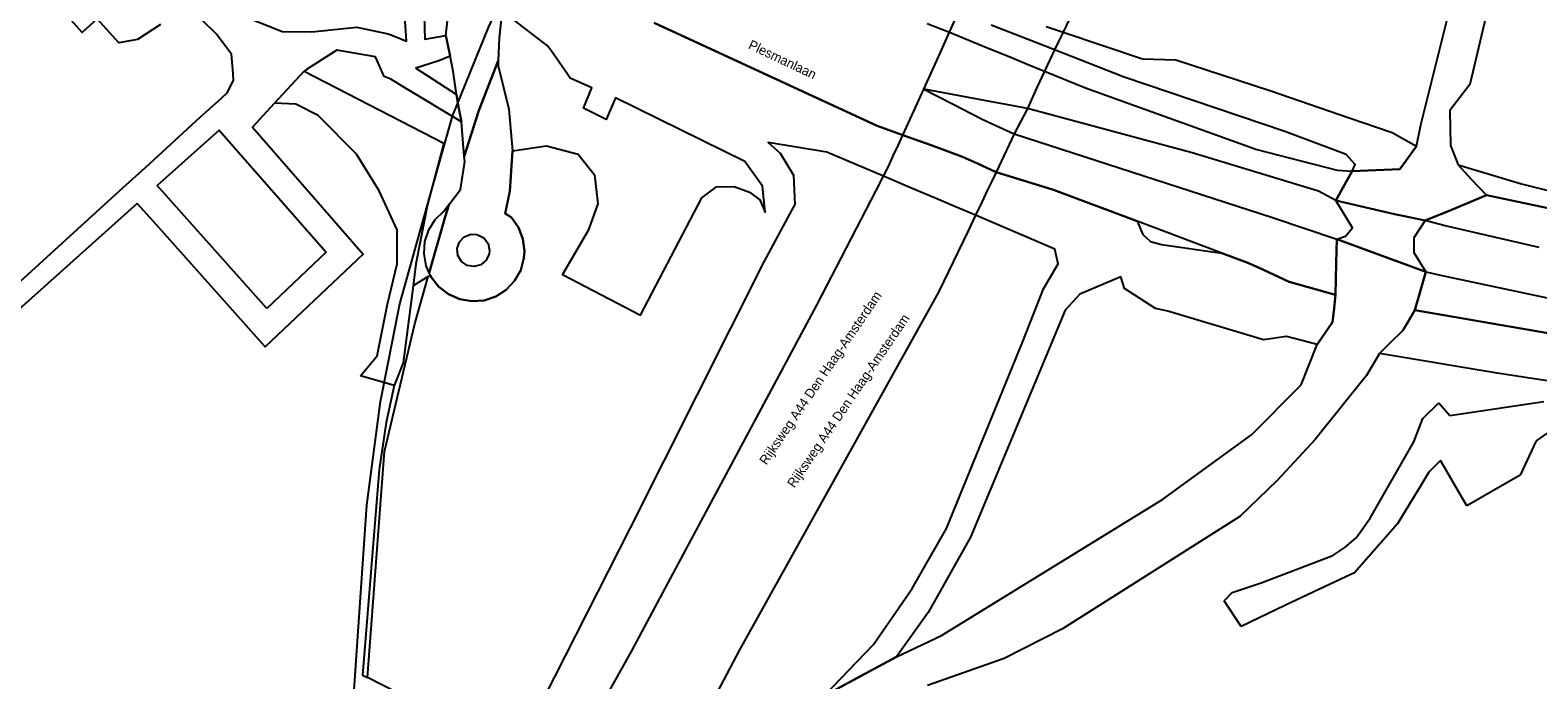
# Model space of a CAD drawing. Header units: metres. Extents: x 89872 to 99175, y 455036 to 468911.
# Tile 35 of 196: x 90774 to 91172, y 464452 to 464623. Entities that reach past the tile are written whole.
import ezdxf

# ---------------------------------------------------------------- set-up
doc = ezdxf.new("R2010")
doc.units = ezdxf.units.M
for name, color, linetype in [('Gemeentegrenzen', 7, 'KG-GEMEENTE'), ('STRNM', 7, 'Continuous'), ('Wegdeel doorgaand', 1, 'Continuous')]:
    doc.layers.add(name, color=color, linetype=linetype)
doc.layers.add('Waterdeel', color=7, linetype='Continuous', true_color=0x00aaff)
doc.layers.add('Wegdeel', color=7, linetype='Continuous', true_color=0x9a9a9a)
doc.linetypes.add('KG-GEMEENTE', pattern='A,1,-2.25,[5,NLCS.SHX,S=1,R=0,X=0,Y=0],-2.25', length=5.5)

msp = doc.modelspace()

# ---------------------------------------------------------------- linework, layer by layer
at = {"layer": 'Gemeentegrenzen', "flags": 128}
msp.add_lwpolyline([(91985.81, 461811.85), (91972.57, 462039.53), (91971.6, 462056.3), (91967.49, 462128.63), (91962.83, 462210.97), (91960.34, 462254.93), (91958.38, 462287.72), (91957.54, 462303.5), (91953.25, 462376.82), (91949.07, 462450.57), (91945.57, 462510.65), (91945.53, 462511.41), (91944.05, 462536.8), (91939.65, 462613.05), (91939.1, 462623.35), (91938.57, 462631.45), (91938.23, 462636.98), (91937.67, 462642.89), (91936.85, 462652.09), (91936.52, 462654.38), (91935.98, 462657.99), (91935.33, 462663.56), (91934.45, 462669.41), (91933.8, 462674.81), (91933.05, 462679.59), (91932.12, 462684.85), (91931.02, 462690.8), (91930.09, 462696.64), (91928.92, 462701.54), (91927.67, 462706.73), (91926.53, 462711.8), (91925.24, 462717.4), (91923.73, 462722.43), (91922.33, 462727.7), (91920.92, 462732.71), (91919.31, 462738.23), (91915.52, 462749.56), (91913.84, 462754.96), (91910.59, 462763.16), (91900, 462756.63), (91894.27, 462753.1), (91893.41, 462752.56), (91893.08, 462752.35), (91884, 462746.62), (91876.06, 462741.71), (91871.9, 462739.14), (91859.4, 462731.41), (91857.07, 462730.38), (91854.17, 462729.67), (91840.7, 462727.72), (91801.69, 462720.65), (91743.12, 462709.89), (91742.28, 462716.24), (91723.98, 462713.51), (91721.47, 462713.14), (91720.03, 462712.92), (91719.53, 462715.26), (91717.01, 462726.9), (91710.31, 462748.15), (91708.08, 462760.41), (91708.41, 462802.88), (91701.05, 462801.8), (91700.15, 462801.67), (91694.18, 462809.59), (91686.69, 462814.41), (91673.3, 462814.88), (91656.6, 462811.35), (91643.73, 462809.01), (91625.38, 462808.56), (91618.79, 462800.58), (91616.38, 462798.02), (91547.8, 462797.16), (91535.89, 462797.01), (91533.97, 462796.98), (91532.91, 462796.98), (91492.23, 462796.74), (91467.4, 462766.42), (91427.24, 462713.3), (91393.47, 462668.65), (91384.92, 462657.34), (91345.12, 462601.61), (91322.75, 462570.28), (91311.3, 462554.1), (91298.16, 462535.1), (91240.59, 462451.23), (91199.39, 462390.97), (91179.79, 462362.29), (91160.33, 462333.57), (91116.85, 462270.02), (91100.95, 462246.71), (91075.23, 462209.11), (91051.88, 462174.92), (91033.16, 462147.46), (91019.52, 462127.52), (90993.15, 462089.17), (90959.24, 462039.53), (90924.92, 461989.3), (90854.66, 461891.45), (90848.48, 461882.28), (90843.78, 461875.03), (90834.61, 461861.6), (90817.06, 461835.96), (90811.97, 461836.6), (90802.84, 461837.74), (90801.07, 461837.96), (90760.92, 461842.97), (90699.32, 461850.65), (90696.92, 461850.95), (90695.83, 461851.08), (90678.28, 461853.27), (90675.91, 461853.57), (90672.92, 461853.94), (90670.47, 461854.25), (90666.84, 461854.7), (90664.35, 461855.01), (90664.01, 461855.05), (90609.06, 461861.91), (90479.28, 461799.79), (90472.29, 461804.82), (90462.06, 461812.15), (90453.36, 461818.46), (90438.82, 461828.9), (90419.02, 461844.35), (90421.38, 461847.24), (90429.77, 461949.31), (90429.54, 461950.1), (90406.8, 462028.72), (90405.32, 462036.59), (90404.76, 462039.53), (90393.73, 462098.21), (90392.3, 462105.79), (90384.04, 462159.12), (90392.42, 462305.56), (90391.99, 462305.98), (90370.47, 462327.07), (90399.99, 462360.63), (90422.7, 462386.62), (90434.72, 462401.41), (90436.55, 462403.6), (90435.45, 462404.75), (90419.84, 462421.08), (90403.64, 462438.52), (90393.79, 462449.24), (90393.71, 462449.33), (90386.15, 462467.2), (90374.47, 462495.6), (90363.46, 462525.49), (90355.96, 462545.83), (90348.73, 462563.94), (90333.81, 462601.31), (90333.12, 462603.04), (90318.97, 462638.48), (90318.87, 462638.7), (90313.58, 462651.96), (90281.92, 462735.54), (90267.14, 462773.68), (90265.29, 462797.2), (90265.01, 462800.73), (90264.77, 462803.83), (90264.66, 462805.22), (90240.77, 462869.48), (90208.47, 462948.15), (90171.15, 463039.41), (90171.1, 463039.53), (90162.16, 463061.39), (90153.37, 463082.88), (90133.53, 463130.56), (90133.48, 463130.7), (90126.29, 463147.97), (90105.85, 463197.09), (90105.84, 463197.12), (90102.3, 463205.62), (90099.75, 463211.73), (90114.01, 463299.45), (90115.39, 463307.17), (90116.59, 463313.87), (90117.35, 463318.08), (90126.99, 463371.94), (90167.36, 463420.21), (90209.48, 463471.04), (90213.6, 463476.02), (90245.14, 463510.53), (90303.59, 463572.17), (90304.37, 463573), (90450.55, 463727.19), (90461.14, 463738.35), (90463.31, 463740.64), (90464.72, 463742.71), (90536.27, 463847.55), (90538.65, 463851.04), (90562.43, 463885.88), (90582.05, 463914.68), (90599.47, 463940.24), (90600.86, 463942.28), (90601.04, 463942.55), (90640.85, 464000.98), (90667.03, 464039.53), (90691.97, 464076.25), (90692.05, 464076.37), (90694.18, 464079.51), (90701.12, 464089.5), (90701.18, 464089.58), (90702.2, 464091.09), (90703.4, 464092.85), (90714.67, 464109.44), (90725.77, 464125.78), (90726.72, 464127.19), (90740.2, 464147.04), (90762.73, 464180.92), (90765.08, 464184.57), (90771, 464193.76), (90771.42, 464193.23), (90806.89, 464250.06), (90799.19, 464267.98), (90793.58, 464280.07), (90804.61, 464284.92), (90803.81, 464286.83), (90821.67, 464318.03), (90833.48, 464340.07), (90842.17, 464363.91), (90849.47, 464388.53), (90850.9, 464396.71), (90858.13, 464437.99), (90858.63, 464440.87), (90862.59, 464497.94), (90866.13, 464525.28), (90871.25, 464551.16), (90878.53, 464576.98), (90885.23, 464600.76), (90894.69, 464624.16), (90916.23, 464670.78), (90923.29, 464685), (90927.38, 464693.22), (90938.43, 464709.97), (90941.09, 464714), (90957.05, 464733.72), (90973.35, 464753.19), (90989.85, 464772.53), (91044.92, 464827.73), (91063.03, 464849.21), (91079.63, 464871.08), (91092.42, 464893.28), (91103.51, 464916.81), (91112.67, 464940.33), (91120.29, 464963.85), (91127, 464987.97), (91139, 465039.53), (91144.01, 465061.06), (91152.55, 465098.5), (91157.84, 465121.7), (91161.11, 465136.01), (91167.76, 465165.19), (91172.72, 465186.93), (91274.16, 465169.82), (91278.87, 465168.92), (91306.94, 465164.19), (91332.25, 465159.92), (91370.23, 465153.71), (91556.5, 465122.29), (91557.9, 465122.05), (91558.32, 465121.98), (91871.9, 465069.08), (91922.03, 465060.62), (92028.58, 465042.86), (92029.05, 465042.78), (92039.59, 465041.01), (92042.01, 465042.88), (92058.73, 465054.97), (92061.16, 465057.23), (92072.53, 465074.55), (92088.56, 465098.55), (92080.97, 465168.59), (92067.81, 465290.11), (92105.28, 465350.83), (92113.42, 465364.09), (92113.85, 465364.8), (92156.87, 465434.93), (92230.87, 465530.04), (92308.96, 465565.35), (92325.03, 465572.62), (92358.36, 465534.34), (92375.52, 465545.73), (92376.91, 465547.36), (92384.66, 465556.46), (92397.29, 465571.45), (92416.04, 465593.91), (92432.88, 465613.69), (92464.88, 465651.21), (92497.86, 465688.87), (92505.83, 465697.44), (92511.57, 465704.12), (92521.66, 465716.37), (92529.98, 465726.8), (92537.61, 465736.36), (92552.63, 465755.02), (92556.4, 465759.68), (92562.83, 465767.63), (92569.99, 465776.31), (92574, 465780.59), (92577.23, 465784.05), (92588.96, 465795.43), (92608.34, 465813.96), (92622.92, 465827.43), (92631.95, 465835.5), (92640.36, 465842.9), (92646.72, 465848.4), (92649.67, 465851.09), (92655.38, 465856.57), (92659.68, 465860.77), (92669.91, 465871.24), (92675.75, 465876.86), (92679.79, 465880.73), (92688.17, 465888.52), (92695.01, 465895.69), (92697.26, 465898.27), (92704.75, 465907.62), (92710.44, 465915.75), (92715.48, 465923.91), (92725.57, 465940.5), (92746.28, 465971.18), (92753.8, 465982.23), (92759.43, 465990.23), (92765.7, 465998.94), (92769.21, 466003.16), (92773.77, 466008.49), (92780.83, 466016.17), (92794.83, 466030.97), (92802.6, 466039.51), (92802.62, 466039.53), (92809.88, 466047.53), (92816.37, 466054.82), (92821.82, 466061.33), (92828.63, 466069.34), (92835.92, 466079.06), (92842.64, 466088.4), (92855.4, 466105.33), (92855.72, 466105.42), (92856.2, 466105.49), (92856.58, 466105.48), (92857, 466105.46), (92857.27, 466105.4), (92857.62, 466105.29), (92857.92, 466105.17), (92858.19, 466105.04), (92858.49, 466104.84), (92859.04, 466104.43), (92861.97, 466101.77), (92865.72, 466098.37), (92920.24, 466048.9), (92924.01, 466045.52), (92930.57, 466039.62), (92998.61, 466101.64), (93005.84, 466108.13), (93007.72, 466106.77), (93009.32, 466105.61), (93030.87, 466090.03), (93065.85, 466064.82), (93100.67, 466039.53), (93102.63, 466038.11), (93109.36, 466033.25), (93110.1, 466034.21), (93306.23, 465895.87), (93359.76, 465857.43), (93435.05, 465802.05), (93442.08, 465801.87), (93443.29, 465801.85), (93453.92, 465801.63), (93457.86, 465939.66), (93469.43, 465939.2), (93472.19, 465939.09), (93475.38, 465938.96), (93481.54, 465938.72), (93483.27, 465938.65), (93484.14, 465938.62), (93485.57, 465938.11), (93486.41, 465937.57), (93494.85, 465922.09), (93504.14, 465904.63), (93508.62, 465897.95), (93513.13, 465894.34), (93520.95, 465889.78), (93530.99, 465883.82), (93532.52, 465882.69), (93535.59, 465878.57), (93538.2, 465872.98), (93542.8, 465865.6), (93545.32, 465862.19), (93550.73, 465857.44), (93558, 465851.82), (93581.85, 465842.2), (93589.8, 465836.36), (93596, 465832.33), (93604.61, 465824.42), (93611.17, 465817.58), (93626.64, 465799), (93639.91, 465783.23), (93651.14, 465769.83), (93670.29, 465745.71), (93684.46, 465727.85), (93694.85, 465714.77), (93712.32, 465692.69), (93728.2, 465671.99), (93747.98, 465645.79), (93761.04, 465629.12), (93766.29, 465628.08), (93771.39, 465626.55), (93776.82, 465625.79), (93788.1, 465624.27), (93792.4, 465621.55), (93838.86, 465642.65), (93852.5, 465660.67), (93871.9, 465686.31), (93875.58, 465691.17), (93878.32, 465694.79), (93890.16, 465710.98), (93902.12, 465728.33), (93905.89, 465733.99), (93919.17, 465753.96), (93935.19, 465778.88), (93943.9, 465792.43), (93948.65, 465800.04), (93970.06, 465836.53), (93970.54, 465837.4), (93971.35, 465838.89), (93989.07, 465871.24), (93993.85, 465879.98), (94010.83, 465914.78), (94036.3, 465967.7), (94036.96, 465969.06), (94053.84, 466007.74), (94056.01, 466013.14), (94057.82, 466017.96), (94065.93, 466039.53), (94071.93, 466055.52), (94073.83, 466060.66), (94078.67, 466074.57), (94085.46, 466094.06), (94093.55, 466118.42), (94094.92, 466122.53), (94102.3, 466146.15), (94103.67, 466150.8), (94110.42, 466174.94), (94113.71, 466186.71), (94121.68, 466216.88), (94125.59, 466232.1), (94127.77, 466240.59), (94137.96, 466288.64), (94144.53, 466331.52), (94144.93, 466334.98), (94145.41, 466339.09), (94145.82, 466342.66), (94151.42, 466390.75), (94153.23, 466390.7), (94157.6, 466460.9), (94159.9, 466526.21), (94159.35, 466560.42), (94158.49, 466578.41), (94170.96, 466578.54), (94209.06, 466578.94), (94214.84, 466579), (94215.89, 466579.01), (94219.52, 466579.05), (94240.71, 466579.18), (94241.51, 466579.18), (94263.35, 466579.32), (94263.77, 466579.32), (94282.32, 466579.43), (94323.27, 466579.65), (94379.32, 466580.31), (94401.36, 466585.53), (94402.65, 466586.01), (94419.81, 466593.87), (94424.57, 466597.31), (94434.77, 466604.54), (94443.71, 466610.91), (94446.73, 466613.07), (94447.21, 466613.41), (94452.88, 466617.46), (94455.64, 466618.85), (94468.76, 466625.48), (94489.19, 466633.87), (94509.41, 466639.35), (94528.78, 466642.95), (94558.66, 466645.13), (94568.59, 466644.46), (94591.46, 466642.45), (94597.53, 466641.07), (94607.95, 466639.18), (94627.5, 466635), (94700, 466615.5), (94735, 466606.5), (94916, 466566.5), (94919.73, 466565.74), (94955, 466558.5), (94960.94, 466557.34), (94964.2, 466556.71), (94965.83, 466558.34), (94967.61, 466560.24), (95049.67, 466540.64), (95076.19, 466534.31), (95121, 466523.72), (95162.95, 466513.62), (95181.07, 466509.25), (95206.54, 466503.31), (95252.02, 466491.75), (95295.53, 466480.7), (95302.45, 466479.13), (95324.97, 466472.76), (95370.65, 466460.17), (95399.23, 466452.31), (95479.68, 466427.72), (95495.6, 466422.85), (95497.02, 466422.44), (95500.31, 466421.48), (95521.54, 466414.36), (95521.72, 466414.3), (95578.37, 466395.31), (95578.38, 466395.16), (95578.82, 466390.43), (95579.2, 466386.47), (95579.25, 466385.66), (95579.74, 466378.15), (95579.76, 466373.01), (95579.77, 466370.42), (95579.73, 466368.56), (95579.7, 466366.73), (95579.55, 466358.34), (95579.25, 466356.16), (95579.19, 466355.76), (95578.88, 466353.52), (95578.85, 466353.31), (95576.38, 466342.92), (95574.98, 466330.93), (95574.45, 466318.83), (95574.73, 466296.11), (95575.17, 466266.8), (95575.16, 466263.45), (95574.33, 466256.64), (95572.45, 466246.32), (95570.27, 466235.69), (95567.02, 466224.62), (95557.98, 466194.3), (95552.98, 466177.27), (95549.34, 466166.34), (95547.1, 466160.72), (95545.34, 466154.12), (95542, 466138.28), (95539.78, 466125.62), (95539.36, 466123.58), (95537.12, 466114.76), (95535.79, 466105.96), (95534.78, 466098.22), (95534.13, 466088.41), (95533.79, 466082.76), (95533.54, 466078.91), (95530.66, 466058.4), (95529.12, 466043.77), (95528.98, 466039.53), (95528.97, 466039.12), (95530.32, 466010.37), (95530.62, 466007.24), (95531.17, 466003.97), (95531.78, 466000.6), (95540.13, 465977.94), (95544.77, 465965.04), (95546.23, 465960.02), (95549.07, 465951.74), (95550.04, 465947.53), (95550.97, 465942.66), (95552.42, 465934.03), (95552.68, 465931.95), (95553.53, 465925.61), (95554.12, 465921.5), (95556.73, 465908.18), (95558.94, 465897.06), (95560.33, 465890.16), (95561.4, 465883.69), (95562.18, 465878.87), (95562.57, 465875.79), (95562.89, 465866.79), (95563.3, 465854.63), (95563.55, 465848.28), (95563.55, 465843.26), (95563.6, 465835.56), (95563.61, 465832.46), (95563.31, 465827.46), (95562.96, 465822.22), (95562.3, 465816.61), (95561.77, 465812.67), (95560.32, 465803.53), (95559.52, 465798.89), (95558.78, 465795.56), (95553.78, 465772.56), (95551.91, 465764.15), (95550.5, 465757.21), (95548.74, 465750.32), (95547.3, 465744.37), (95546.46, 465740.94), (95543.92, 465732.87), (95540.23, 465722.02), (95539.71, 465720.56), (95539.09, 465716.02), (95538.47, 465711.26), (95536.77, 465702.24), (95527.92, 465670.67), (95527.84, 465668.95), (95527.7, 465667.03), (95528.82, 465658.18), (95531.91, 465635.75), (95537.16, 465601.96), (95537.52, 465600), (95537.96, 465597.87), (95540.35, 465589.87), (95543.94, 465578.1), (95546.47, 465570.53), (95553.13, 465554.75), (95567.64, 465520.24), (95573.21, 465505.84), (95574.45, 465501.86), (95575.55, 465498.07), (95576.32, 465494.08), (95576.62, 465490.2), (95576.79, 465485.95), (95576.96, 465481.99), (95576.94, 465478.22), (95576.51, 465474.48), (95576.09, 465472.29), (95575.37, 465469.6), (95574.08, 465465.33), (95572.6, 465461.08), (95571.42, 465458.18), (95570.11, 465455.28), (95568.34, 465451.92), (95565.89, 465448.07), (95565.58, 465447.53), (95562.52, 465440.39), (95559.07, 465433.06), (95540.84, 465399.48), (95523.65, 465368.23), (95516.81, 465356.01), (95511.85, 465347.89), (95492.52, 465317.33), (95486.36, 465307.5), (95480.59, 465297.94), (95479.77, 465296.75), (95477.89, 465294.01), (95477.47, 465293.39), (95474.71, 465289.14), (95468.37, 465278.85), (95458.8, 465263.96), (95447.6, 465249.33), (95444.94, 465246.39), (95423.24, 465225.43), (95398.04, 465200.76), (95373.2, 465175.41), (95363.98, 465165), (95359.15, 465158.83), (95346.67, 465140.48), (95339.62, 465123.09), (95339.26, 465121.58), (95339.18, 465121.24), (95334.55, 465081.47), (95341.66, 465053.51), (95345.02, 465039.53), (95348.03, 465026.98), (95349.31, 465022.05), (95356.2, 465000), (95365.4, 464970.54), (95381.79, 464806.72), (95385.02, 464770.86), (95387.49, 464748.32), (95390.41, 464718.29), (95392.34, 464697.86), (95394.99, 464671.19), (95397.14, 464648.62), (95399.53, 464624.71), (95401.63, 464602.45), (95403.59, 464583.03), (95405.53, 464565.38), (95408.42, 464541.95), (95402.27, 464514.29), (95399.71, 464506.14), (95396, 464495.22), (95392.73, 464487.76), (95388.49, 464478.32), (95384.48, 464470.56), (95376.24, 464454.26), (95370.72, 464442.66), (95365.78, 464430.78), (95358.53, 464412.74), (95352.49, 464396.26), (95346.71, 464379.44), (95342.53, 464364.85), (95337.15, 464344.05), (95332.52, 464321.23), (95329.92, 464306.43), (95328.5, 464296.12), (95326.71, 464282.12), (95326, 464271.02), (95324.59, 464249.71), (95320.1, 464176.63), (95318.9, 464159.43), (95318.29, 464150), (95317.32, 464135.22), (95315.89, 464119.26), (95314.25, 464108.78), (95312.59, 464099.71), (95310.39, 464089.6), (95308.2, 464079.59), (95303.92, 464039.53), (95303.57, 464036.29), (95301.26, 464026.09), (95299.28, 464017.67), (95299.7, 464009.14), (95300.39, 464004.82), (95300.41, 464004.65), (95301.12, 464001.68), (95302.34, 463997.54), (95304.62, 463991.84), (95307.55, 463986.46), (95310.75, 463981.69), (95314.99, 463977.11), (95320.94, 463971.02), (95331.81, 463960.54), (95359.48, 463931.58), (95381.27, 463908.82), (95403.65, 463884.27), (95431.79, 463853.53), (95455.46, 463827.96), (95466.68, 463815.34), (95502.46, 463776.61), (95532.68, 463744.19), (95547.03, 463729.25), (95563.9, 463711.87), (95579.55, 463695.82), (95589.54, 463685.3), (95600.69, 463673.67), (95610.21, 463663.67), (95617.15, 463656.6), (95628.25, 463643.69), (95639.94, 463629.57), (95649.37, 463617.44), (95657.97, 463605.63), (95666.29, 463594.26), (95674.77, 463581.25), (95681.69, 463570.07), (95689.15, 463556.53), (95695.8, 463543.74), (95701.56, 463532.04), (95707.3, 463519.64), (95712.61, 463507.25), (95717.22, 463494.89), (95721.94, 463481.96), (95726.25, 463469.18), (95729.73, 463456.86), (95733.65, 463443.47), (95736.72, 463431.45), (95739.62, 463418.44), (95745.12, 463383.87), (95747.24, 463369.95), (95749.45, 463354.91), (95750.98, 463338.88), (95752.46, 463322.34), (95754.03, 463308.55), (95756.14, 463293.1), (95758.26, 463276.49), (95760.29, 463260.4), (95762.38, 463245.18), (95764.92, 463229.99), (95767.11, 463215.76), (95769.04, 463205.23), (95771.78, 463190.86), (95774.47, 463176.59), (95777.4, 463162.1), (95779.82, 463148.83), (95783.17, 463133.08), (95785.7, 463120.22), (95789.51, 463102.67), (95800.23, 463039.53), (95801.15, 463034.11), (95808.28, 462989.38), (95816.21, 462948.6), (95822.09, 462914.33), (95830.21, 462870.66), (95840.79, 462822.54), (95848.68, 462791.26), (95856.28, 462759.18), (95863, 462728.44), (95868.03, 462705.46), (95871.9, 462690.57), (95880.9, 462655.94), (95891.2, 462609.73), (95902.59, 462560.92), (95903.74, 462555.46), (95913.19, 462510.87), (95919.28, 462490.65), (95920.63, 462486.29), (95909.41, 462481.41), (95909.91, 462479.61), (95909.27, 462479.33), (95905.81, 462477.83), (95905.48, 462478.58), (95900.36, 462476.31), (95871.9, 462463.72), (95867.59, 462461.81), (95857.03, 462457.14), (95848.4, 462453.32), (95846.91, 462452.66), (95834.55, 462447.19), (95826.84, 462443.75), (95826.33, 462443.52), (95823.48, 462442.25), (95819.82, 462440.62), (95806.01, 462434.47), (95783.17, 462424.31), (95760.34, 462414.13), (95714.69, 462393.78), (95690.96, 462383.13), (95662.53, 462370.21), (95633.33, 462356.49), (95602.21, 462341.3), (95578.89, 462329.38), (95575.85, 462327.82), (95554.1, 462316.19), (95541.15, 462309.03), (95526.13, 462300.53), (95513.34, 462293.09), (95496.4, 462282.98), (95481.94, 462274.11), (95466.47, 462264.26), (95454.63, 462256.1), (95434.43, 462241.75), (95416.45, 462228.55), (95394.75, 462212.05), (95389.26, 462207.73), (95370.73, 462193.15), (95368.87, 462191.67), (95369.48, 462190.88), (95369.09, 462190.56), (95368.1, 462191.76), (95366.98, 462190.84), (95366.65, 462191.24), (95365.99, 462192.05), (95347.74, 462177.1), (95335.45, 462166.79), (95305.84, 462140.56), (95277.11, 462113.55), (95261.47, 462100.73), (95241.53, 462081.98), (95228.52, 462069.75), (95221.58, 462063.22), (95203.07, 462043.03), (95199.88, 462039.53), (95175.71, 462013.01), (95154.67, 461988.39), (95142.48, 461973.61), (95126.8, 461954.23), (95111.13, 461934.85), (95101.93, 461923.06), (95084.08, 461899.01), (95065.19, 461871.33), (95044.83, 461840.97), (95034.77, 461826.04), (95016.41, 461798.16), (94997.39, 461770.54), (94998.3, 461770.04), (95003.14, 461767.38), (95034.37, 461750.23), (95077.96, 461726.07), (95081.36, 461723.94), (95167.44, 461678.98), (95166.77, 461678.47), (95161.23, 461673.92), (95169.8, 461669.24), (95169.06, 461668.64), (95163.22, 461663.95), (95152.82, 461655.57), (95147.19, 461650.97), (95131.9, 461638.89), (95115.93, 461626.14), (95101.08, 461614.34), (95100.03, 461613.51), (95084.11, 461600.97), (95069.83, 461589.95), (95056.22, 461579.19), (95049.96, 461574.14), (95034.42, 461561.79), (95023.08, 461553.31), (95017.31, 461548.99), (94998.51, 461534.46), (94992.09, 461528.74), (94984.51, 461522.67), (94965.78, 461505.96), (94939.61, 461483.94), (94919.01, 461467.23), (94897.04, 461449.17), (94873.46, 461429.5), (94856.43, 461415.88), (94838.21, 461401.58), (94815.01, 461383.45), (94795.62, 461367.85), (94790.33, 461363.12), (94770.87, 461346.88), (94754.13, 461331.97), (94722.31, 461304.51), (94682.92, 461272.33), (94656.54, 461251.2), (94640.69, 461238.37), (94616.64, 461218.49), (94589.37, 461197.16), (94574.19, 461185.52), (94552.62, 461168.48), (94547.32, 461164.27), (94518.9, 461141.12), (94505.3, 461130.77), (94495.14, 461123.18), (94480.84, 461111.32), (94472.12, 461103.84), (94456.75, 461090.7), (94443.65, 461079.53), (94438.38, 461074.7), (94435.1, 461071.26), (94432.67, 461068.63), (94426.74, 461061.67), (94423.24, 461058.7), (94418.9, 461055.33), (94410.89, 461051.13), (94406.71, 461048.42), (94404.43, 461046.56), (94395.45, 461039.53), (94390.62, 461035.75), (94363.61, 461014.68), (94333.22, 460990.56), (94311.5, 460973.29), (94296.62, 460961.2), (94279.16, 460946.76), (94256.08, 460927.62), (94237.84, 460912.89), (94228.8, 460905.45), (94208.07, 460887.46), (94191.68, 460873.78), (94173.6, 460858.78), (94158.61, 460846.77), (94141.13, 460832.84), (94123.98, 460819.3), (94110.48, 460808.98), (94093.38, 460795.66), (94085.02, 460788.88), (94076.97, 460782.08), (94064.25, 460771.51), (94048.28, 460757.82), (94033.55, 460746.49), (94016.61, 460733.42), (93999.95, 460719.99), (93973.59, 460699.28), (93972.51, 460698.4), (93969.13, 460695.67), (93969.06, 460695.62), (93936.44, 460669.08), (93937.4, 460667.46), (93881.86, 460622.62), (93877.48, 460619.09), (93871.9, 460614.58), (93849.36, 460596.39), (93844.03, 460592.08), (93822.59, 460574.78), (93822, 460574.28), (93780.04, 460537.93), (93773.53, 460532.43), (93747.56, 460509.6), (93701.46, 460469.06), (93661.61, 460434.02), (93557.94, 460380.06), (93475.78, 460337.73), (93428.58, 460312.93), (93393.7, 460292.89), (93386.88, 460286.74), (93366.1, 460267.64), (93329.61, 460233.85), (93295.16, 460201.73), (93249.43, 460159.19), (93201.19, 460114.23), (93156.33, 460072.2), (93121.09, 460039.53), (93110.85, 460030.04), (93077.29, 459999.15), (93042.01, 459967.24), (93015.14, 459942.77), (93012.55, 459940.42), (92988.16, 459918.01), (92963.08, 459895.19), (92946.15, 459881.13), (92782.13, 459730.55), (92702.35, 459657.95), (92657.84, 459618.97), (92635.21, 459597.77), (92385.94, 459364.34), (92380.03, 459374.16), (92339.89, 459440.92), (92348.47, 459531.52), (92356.69, 459618.32), (92356.7, 459618.4), (92345.49, 459732.65), (92343.41, 459753.78), (92343.42, 459753.93), (92344.95, 459799.96), (92347.14, 459866.13), (92347.45, 459866.32), (92390.27, 459893), (92305.29, 460039.53), (92299.44, 460049.62), (92296.84, 460054.11), (92204.91, 460208.88), (92204.74, 460209.17), (92203.57, 460211.12), (92203.11, 460211.9), (92202.04, 460213.69), (92074.83, 460426.49), (92068.94, 460436.46), (92022.86, 460411.71), (91987.38, 460473), (91980.24, 460485.33), (91965.51, 460472.78), (91965.41, 460472.65), (91961.16, 460467.16), (91956.5, 460461.14), (91956.36, 460460.96), (91948.56, 460451.25), (91953.2, 460437.7), (91953.84, 460435.8), (91956.76, 460427.29), (91957.73, 460424.45), (91956.75, 460422.95), (91939.1, 460395.78), (91938.87, 460395.41), (91919.58, 460364.85), (91948.83, 460302.52), (91948.45, 460302.16), (91908.63, 460265.19), (91871.9, 460231.08), (91863.71, 460223.48), (91829.97, 460279.74), (91829.67, 460280.23), (91824.63, 460288.64), (91824.61, 460288.68), (91824.4, 460289.03), (91816.79, 460301.72), (91819.64, 460305.48), (91829.93, 460321.17), (91840.6, 460338.46), (91845.85, 460348.55), (91856.88, 460373.76), (91871.66, 460405.5), (91871.9, 460405.98), (91891.75, 460446.44), (91905.99, 460473.46), (91918.5, 460493.59), (91929.18, 460509.93), (91940.22, 460529), (91946.76, 460540.9), (91957.89, 460561.15), (91970.98, 460586.91), (91984.68, 460613.63), (91992.01, 460627.85), (92013.25, 460661.97), (92030.97, 460684.81), (92049.21, 460710.73), (92062.29, 460727.44), (92078, 460757.65), (92087.66, 460777.01), (92094.36, 460790.92), (92097.57, 460800.37), (92103.1, 460814.82), (92109.13, 460832.66), (92119.53, 460865.73), (92126.14, 460896.84), (92127.49, 460905.43), (92129.76, 460914.39), (92135.36, 460943.2), (92138.27, 460952.72), (92138.66, 460953.98), (92144.24, 460972.64), (92149.57, 460992.54), (92152.6, 461007.14), (92152.85, 461008.6), (92153.66, 461013.38), (92154.53, 461022.02), (92155.2, 461033.98), (92155.35, 461039.53), (92155.37, 461040.14), (92155.18, 461046.41), (92153.51, 461061.42), (92153.05, 461064.92), (92148.5, 461088.24), (92145.82, 461096.61), (92144.56, 461099.71), (92141.5, 461106.31), (92139.14, 461111.06), (92132.03, 461124.88), (92109.74, 461163.87), (92092.42, 461195.41), (92092.34, 461195.54), (92083.07, 461212.42), (92058.11, 461258.26), (92044.3, 461284.17), (92033.78, 461306.12), (92029.8, 461315.54), (92025.18, 461327.02), (92022.62, 461334.88), (92020.9, 461340.66), (92018.29, 461349.73), (92016.77, 461356.21), (92014.96, 461364.94), (92013.81, 461370.99), (92013.14, 461376.04), (92011.98, 461385.86), (92009.83, 461406.51), (92009.04, 461414.38), (92008.45, 461422), (92008.08, 461428.85), (92006.61, 461452.41), (92005.98, 461462.23), (92005.07, 461481.07), (92002.65, 461522.01), (92001.21, 461544.76), (91999.79, 461569.43), (91996.21, 461634.32), (91993.76, 461676.13), (91993.28, 461684.3), (91985.81, 461811.85)], close=True, dxfattribs=at)
at = {"layer": 'Waterdeel', "lineweight": -3}
for p, q in [((90838.14, 464604.18), (90845.97, 464612.67)), ((90845.97, 464612.67), (90882.91, 464593.57)), ((90843.82, 464603.94), (90838.14, 464604.18)), ((90849.65, 464600.87), (90843.82, 464603.94)), ((90859.79, 464590.73), (90849.65, 464600.87)), ((90882.91, 464593.57), (90878.61, 464577.41)), ((90865.77, 464580.96), (90859.79, 464590.73)), ((90870.59, 464570.73), (90865.77, 464580.96)), ((90878.61, 464577.41), (90875.51, 464561.74)), ((90870.59, 464561.74), (90870.59, 464570.73)), ((90868, 464551.03), (90870.59, 464561.74)), ((90875.51, 464561.74), (90874.77, 464555.93)), ((90874.77, 464555.93), (90872.19, 464535.57)), ((90865.29, 464537.42), (90868, 464551.03)), ((90860.87, 464532.07), (90865.29, 464537.42)), ((90872.19, 464535.57), (90869.73, 464529.54)), ((90869.73, 464529.54), (90860.87, 464532.07)), ((91141.6, 464520.78), (91145.9, 464524.96)), ((91145.9, 464524.96), (91148.74, 464521.64)), ((91148.74, 464521.64), (91173.59, 464525.33)), ((91139.26, 464514.62), (91141.6, 464520.78)), ((91177.18, 464518.78), (91171.59, 464514.93)), ((91127.69, 464494.44), (91139.26, 464514.62)), ((91171.59, 464514.93), (91167.35, 464505.86)), ((91146.32, 464509.72), (91143.24, 464506.63)), ((91153.27, 464497.76), (91146.32, 464509.72)), ((91143.24, 464506.63), (91141.08, 464503.07)), ((91167.35, 464505.86), (91153.27, 464497.76)), ((91141.08, 464503.07), (91138.22, 464498.35)), ((91138.22, 464498.35), (91134.94, 464492.94)), ((91124, 464489.27), (91127.69, 464494.44)), ((91134.94, 464492.94), (91134.37, 464492.29)), ((91121.05, 464486.69), (91124, 464489.27)), ((91134.37, 464492.29), (91127.35, 464484.32)), ((91098.9, 464477.34), (91117.85, 464484.6)), ((91117.85, 464484.6), (91121.05, 464486.69)), ((91127.35, 464484.32), (91123.57, 464480.02)), ((91091.27, 464474.87), (91098.9, 464477.34)), ((91121.33, 464479), (91114.3, 464475.7)), ((91123.57, 464480.02), (91121.33, 464479)), ((91089.18, 464472.65), (91091.27, 464474.87)), ((91093.64, 464465.87), (91089.18, 464472.65)), ((91114.3, 464475.7), (91105.16, 464471.35)), ((91105.16, 464471.35), (91093.64, 464465.87))]:
    msp.add_line(p, q, dxfattribs=at)
at = {"layer": 'Wegdeel'}
for p, q in [((91154.54, 464584.03), (91150.96, 464587.87)), ((91150.96, 464587.87), (91167.69, 464582.83)), ((91158.46, 464579.82), (91154.54, 464584.03)), ((91167.69, 464582.83), (91202.63, 464574.09)), ((91179.38, 464575.42), (91158.46, 464579.82))]:
    msp.add_line(p, q, dxfattribs=at)
for points in [[(90877.63, 464630.31), (90877.88, 464621.07), (90883.47, 464622.04), (90884.13, 464618.74), (90884.57, 464616.58), (90881.57, 464615.4), (90875.51, 464613.43), (90886.21, 464606.42), (90886.73, 464603.62), (90887.54, 464599.2), (90872.37, 464608.36), (90868.86, 464610.48), (90867.14, 464611.22), (90865.84, 464614.18), (90864.85, 464616.43), (90854.6, 464618.18), (90846.56, 464613.04), (90845.97, 464612.67), (90838.14, 464604.18), (90837, 464602.94), (90832.33, 464597.87), (90861.6, 464564.3), (90835.71, 464539.74), (90806.16, 464572.86), (90801.88, 464577.65), (90760.31, 464540.44)], [(90829.39, 464627.41), (90840.14, 464623.11), (90847.97, 464623.01), (90859.88, 464624.23), (90868.15, 464622.53), (90869.6, 464621.94), (90873.01, 464620.58), (90872.53, 464628.36)], [(90898.23, 464627.99), (90897.49, 464621.4), (90897.29, 464615.34), (90892.17, 464602.25), (90888.3, 464590.04), (90887.54, 464599.2), (90886.73, 464603.62), (90886.21, 464606.42), (90885.39, 464612.67), (90884.57, 464616.58), (90884.13, 464618.74), (90883.47, 464622.04), (90884.44, 464630.55)], [(90760.82, 464547.83), (90798.19, 464581.89), (90804.01, 464587.2), (90818.54, 464600.44), (90824.21, 464605.6), (90825.61, 464606.88), (90827.32, 464610.19), (90827.19, 464611.98), (90826.81, 464617.09), (90822.75, 464622.51), (90819.19, 464625.96)], [(90808.02, 464624.97), (90801.92, 464621.03), (90796.98, 464620.16), (90791.25, 464626.45), (90787.33, 464622.88), (90783.63, 464626.95)], [(90891.04, 464437.88), (90862.75, 464452.34), (90867.2, 464512.12), (90875.23, 464545.84), (90878.77, 464558.31), (90879.35, 464558.65), (90879.56, 464558.2), (90881.57, 464555.64), (90884.14, 464553.65), (90887.12, 464552.34), (90890.32, 464551.8), (90893.57, 464552.05), (90896.65, 464553.08), (90899.39, 464554.84), (90901.62, 464557.2), (90903.21, 464560.04), (90904.06, 464563.18), (90904.2, 464565.06), (90903.8, 464568.28), (90902.63, 464571.32), (90900.75, 464573.98), (90899.1, 464574.99), (90900.33, 464580.9), (90901.03, 464591.53), (90910.04, 464592.91), (90918.43, 464590.65), (90922.68, 464585.24), (90923.56, 464577.58), (90921.04, 464570.52), (90914.24, 464558.86), (90934.9, 464548.17), (90951.11, 464579.15), (90954.92, 464582.03), (90959.64, 464582.15), (90963.67, 464580.65), (90966.44, 464578.58), (90967.83, 464575.34), (90967.1, 464582.25), (90962.42, 464588.77), (90928.24, 464605.54), (90925.83, 464599.82), (90922.44, 464601.54), (90919.85, 464602.85), (90922.03, 464608.26), (90916.26, 464610.79), (90915.54, 464611.84), (90911.22, 464618.17), (90910.19, 464619.42), (90901.51, 464626.1)], [(90938.47, 464625.39), (90997.42, 464598.2), (91004.2, 464595.74), (91011.67, 464593.03), (91019.98, 464590.01), (91023.95, 464588.19), (91028.88, 464585.94), (91044.06, 464581.27), (91066.16, 464572.98), (91067.65, 464569.49), (91068.5, 464568.7), (91069.66, 464567.61), (91072.61, 464566.81), (91088.53, 464564.56), (91095.38, 464561.99), (91098.37, 464560.62), (91106.33, 464556.97), (91118.59, 464553.55), (91118.19, 464549.95), (91117.79, 464546.32), (91115.67, 464543.24), (91113.72, 464540.4), (91105.58, 464542.51), (91099.55, 464541.61), (91074.23, 464549.15), (91070.95, 464549.93), (91062.78, 464555.21), (91061.83, 464558.26), (91051.02, 464553.67), (91047.1, 464549.45), (91022.09, 464489.45), (91010.94, 464469.55), (91002.5, 464457.79), (90995.51, 464454.03), (90983.45, 464447.54), (90996.47, 464461.1), (91006.72, 464475.88), (91015.76, 464491.76), (91035.95, 464541.19), (91041.38, 464555.06), (91045.3, 464561.69), (91044.39, 464565.6), (91023.4, 464574.53), (91018.16, 464576.75), (91014.23, 464578.43), (91006.04, 464581.91), (90999.13, 464584.84), (90984.11, 464591.22), (90968.65, 464593.8), (90971.77, 464590.99), (90975.27, 464585.16), (90975.65, 464577.4), (90974.96, 464576.11), (90967.5, 464562.25), (90932.18, 464491.96), (90909.27, 464446.81)], [(91042.05, 464624.44), (91046.56, 464622.93), (91067.51, 464615.92), (91076.33, 464615.66), (91101.24, 464607.48), (91122.2, 464600.32), (91133.51, 464596.46), (91139.99, 464592.84), (91137.23, 464589.03), (91135.58, 464586.76), (91131.3, 464586.56), (91122.95, 464586.17), (91123.74, 464588), (91121.38, 464590.62), (91105.14, 464596.65), (91062.7, 464611.06), (91044.32, 464618.25), (91039.84, 464620.01), (91035.51, 464621.7), (91027.52, 464624.83)], [(91188.33, 464528.67), (91161.3, 464532.77), (91130.17, 464538.04), (91132.89, 464540.71), (91136.36, 464544.12), (91137.65, 464546.29), (91139.56, 464549.46), (91199.8, 464539.06)]]:
    msp.add_lwpolyline(points, dxfattribs=at)
for points in [[(90897.29, 464615.34), (90897.25, 464614.01), (90900.08, 464602.57), (90901.03, 464591.53), (90900.33, 464580.9), (90899.1, 464574.99), (90900.75, 464573.98), (90902.63, 464571.32), (90903.8, 464568.28), (90904.2, 464565.06), (90904.06, 464563.18), (90903.21, 464560.04), (90901.62, 464557.2), (90899.39, 464554.84), (90896.65, 464553.08), (90893.57, 464552.05), (90890.32, 464551.8), (90887.12, 464552.34), (90884.14, 464553.65), (90881.57, 464555.64), (90879.56, 464558.2), (90879.35, 464558.65), (90879.06, 464559.31), (90883.27, 464574.12), (90884.32, 464577.46), (90884.45, 464577.62), (90887.32, 464581.31), (90888.41, 464588.72), (90888.3, 464590.04), (90892.17, 464602.25)], [(90836.13, 464549.88), (90807.14, 464582.37), (90823.51, 464597.02), (90851.81, 464564.75)], [(90884.32, 464577.46), (90883.27, 464574.12), (90879.06, 464559.31), (90878.23, 464561.16), (90877.67, 464564.37), (90877.9, 464567.61), (90878.91, 464570.7), (90880.64, 464573.46), (90882.83, 464575.54)], [(90886.63, 464563.92), (90886.44, 464565.76), (90887.04, 464567.5), (90888.31, 464568.83), (90889.42, 464569.27), (90890.02, 464569.51), (90891.65, 464569.42), (90892.95, 464568.82), (90893.49, 464568.54), (90894.6, 464567.07), (90894.99, 464565.27), (90894.88, 464564.32), (90894.1, 464562.65), (90892.69, 464561.47), (90890.91, 464560.99), (90889.09, 464561.3), (90887.57, 464562.34)], [(90875.23, 464545.84), (90878.77, 464558.31), (90874.77, 464555.93), (90872.19, 464535.57), (90869.73, 464529.54), (90867.65, 464519.72), (90865.79, 464507.36), (90861.44, 464453.01), (90862.75, 464452.34), (90867.2, 464512.12)]]:
    msp.add_lwpolyline(points, close=True, dxfattribs=at)
at = {"layer": 'Wegdeel doorgaand'}
for points in [[(91160.68, 464637.1), (91154.1, 464609.12), (91148.74, 464602.24), (91148.99, 464593.02), (91150.96, 464587.87), (91154.54, 464584.03), (91158.46, 464579.82), (91149, 464575.91), (91142.28, 464573.13), (91136.32, 464574.36), (91134.13, 464574.82), (91118.69, 464578.41), (91120.98, 464582.58), (91122.95, 464586.17), (91131.3, 464586.56), (91135.58, 464586.76), (91137.23, 464589.03), (91139.99, 464592.84), (91141.14, 464598.43), (91149.87, 464633.39)], [(90858.03, 464326.04), (90932.57, 464459.39), (90946.24, 464484.93), (90981.49, 464550.79), (90997.2, 464581.1), (90999.13, 464584.84), (91000.38, 464587.47), (91001.78, 464590.41), (91002.96, 464593.01), (91004.2, 464595.74), (91007.12, 464602.05), (91009.8, 464607.85), (91014.08, 464617.42), (91016.55, 464622.94), (91018.93, 464628.19)], [(91050.46, 464631.09), (91046.56, 464622.93), (91045.39, 464620.48), (91044.32, 464618.25), (91041.63, 464612.63), (91039.63, 464608.27), (91037.12, 464602.8), (91033.67, 464596.03), (91031.62, 464591.71), (91028.88, 464585.94), (91027.82, 464583.75), (91026.63, 464581.27), (91025.05, 464577.97), (91023.4, 464574.53), (91021.45, 464570.45), (91013.68, 464554.2), (90961.05, 464459.68), (90927.04, 464395.19)], [(91010.64, 464625.26), (91016.55, 464622.94), (91025.26, 464619.36), (91032.9, 464616.22), (91036.91, 464614.58), (91041.63, 464612.63), (91052.48, 464608.18), (91097.8, 464591.93), (91119.02, 464586.43), (91122.95, 464586.17), (91120.98, 464582.58), (91118.69, 464578.41), (91114.05, 464580.88), (91080.71, 464591.07), (91037.12, 464602.8), (91031.48, 464603.84), (91027.22, 464604.63), (91018.74, 464606.2), (91009.8, 464607.85), (91017.47, 464603.89), (91024.96, 464600.03), (91028.79, 464598.27), (91033.67, 464596.03), (91101.93, 464573.92), (91118.88, 464568.2), (91118.76, 464561.97), (91118.59, 464553.55), (91106.33, 464556.97), (91098.37, 464560.62), (91095.38, 464561.99), (91088.53, 464564.56), (91066.16, 464572.98), (91044.06, 464581.27), (91028.88, 464585.94), (91023.95, 464588.19), (91019.98, 464590.01), (91011.67, 464593.03), (91004.2, 464595.74), (90997.42, 464598.2), (90938.47, 464625.39)], [(91172.41, 464566.05), (91147.15, 464571.8), (91142.28, 464573.13), (91149, 464575.91), (91158.46, 464579.82), (91179.38, 464575.42)], [(90983.45, 464447.54), (90995.51, 464454.03), (91002.5, 464457.79), (91014.4, 464463.44), (91072.84, 464499.42), (91096.35, 464516.52), (91109.53, 464529.71), (91113.72, 464540.4), (91115.67, 464543.24), (91117.79, 464546.32), (91118.19, 464549.95), (91118.59, 464553.55), (91118.76, 464561.97), (91118.88, 464568.2), (91132.57, 464563.19), (91142.46, 464559.57), (91140.86, 464554), (91139.56, 464549.46), (91137.65, 464546.29), (91136.36, 464544.12), (91132.89, 464540.71), (91130.17, 464538.04), (91126.73, 464532.2), (91113.17, 464515.25), (91103.1, 464504.45), (91093.29, 464494.89), (91046.38, 464465.23), (91031, 464457.35), (91010.74, 464450.22)], [(91199.8, 464539.06), (91139.56, 464549.46), (91140.86, 464554), (91142.46, 464559.57), (91146.32, 464558.74), (91201.49, 464546.97)]]:
    msp.add_lwpolyline(points, dxfattribs=at)
msp.add_lwpolyline([(91142.46, 464559.57), (91132.57, 464563.19), (91118.88, 464568.2), (91121.23, 464569.03), (91123.08, 464571.19), (91118.69, 464578.41), (91134.13, 464574.82), (91136.32, 464574.36), (91142.28, 464573.13), (91139.29, 464568.55), (91139.29, 464564.68)], close=True, dxfattribs=at)

# ---------------------------------------------------------------- texts
at = {"layer": 'STRNM'}
for s, rotation, p in [('Plesmanlaan', 334.5884, (90963.16, 464618.72)), ('Rijksweg A44 Den Haag-Amsterdam', 55.7676, (90968.16, 464508.35)), ('Rijksweg A44 Den Haag-Amsterdam', 55.7676, (90975.52, 464502.31))]:
    msp.add_text(s, height=2.5, rotation=rotation, dxfattribs=at).set_placement(p)

doc.saveas('drawing.dxf')
